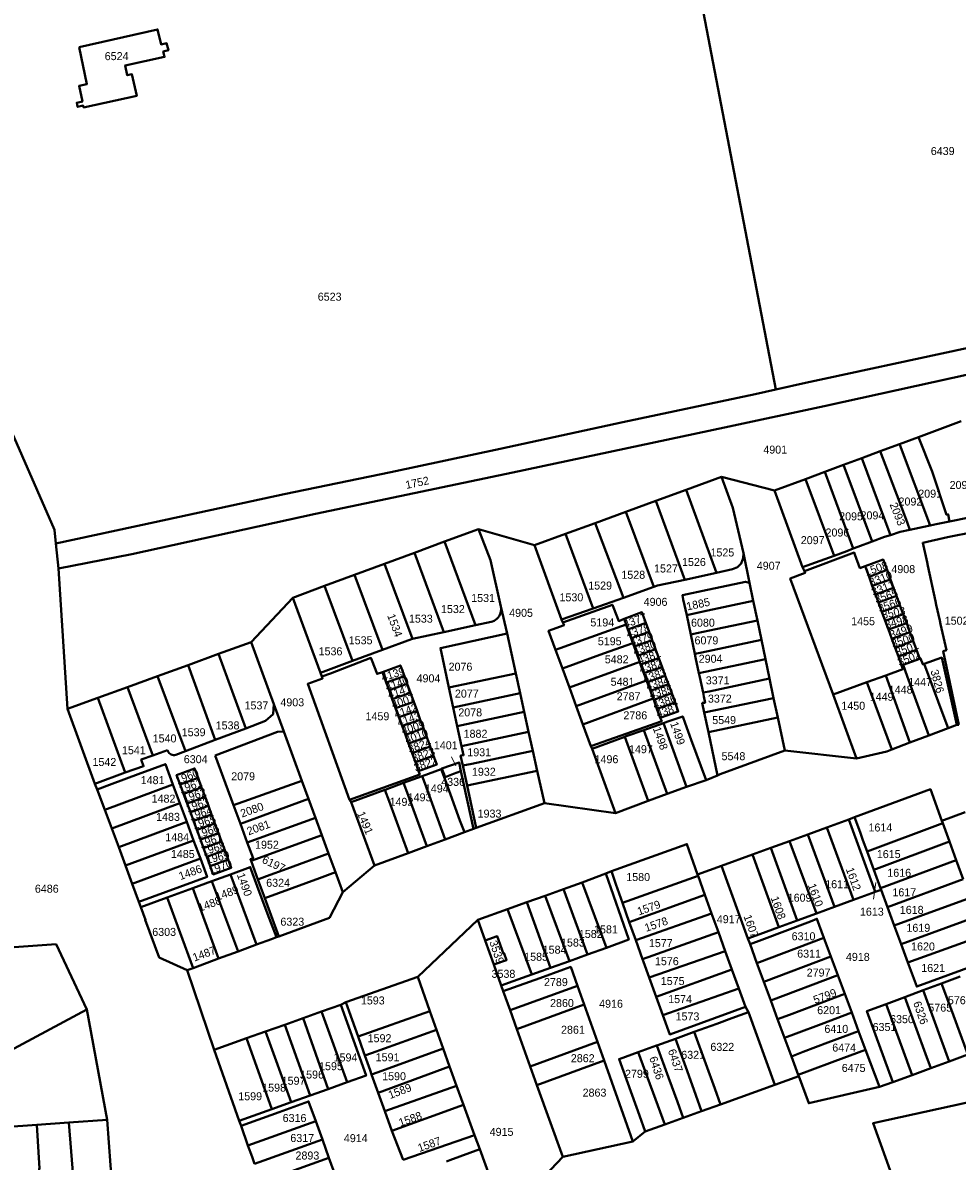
# Model space of a CAD drawing. Extents: x 99476 to 102828, y 406437 to 407931.
# Tile 17 of 48: x 100150 to 100442, y 407064 to 407419. Entities that reach past the tile are written whole.
import ezdxf
from ezdxf.enums import TextEntityAlignment as Align

# ---------------------------------------------------------------- set-up
doc = ezdxf.new("R2010")
doc.units = 0
doc.header["$MEASUREMENT"] = 0
for name, color, linetype, lineweight in [('BK_aanpijling', 10, 'Continuous', 0), ('BK_perceelnr', 10, 'Continuous', 13), ('BK_perceelnummer onder hoek', 10, 'Continuous', 13), ('BK_perceelsgrens', 10, 'Continuous', 40)]:
    doc.layers.add(name, color=color, linetype=linetype, lineweight=lineweight)
doc.styles.add('Style-WORKING', font='WORKING.shx')

msp = doc.modelspace()

# ---------------------------------------------------------------- linework, layer by layer
at = {"layer": 'BK_aanpijling', "linetype": 'Continuous', "lineweight": 0}
for p, q in [((100283.516959, 407190.132844), (100284.925, 407187.315)), ((100415.44353, 407145.677527), (100416.135, 407150.835))]:
    msp.add_line(p, q, dxfattribs=at)
at = {"layer": 'BK_perceelsgrens', "linetype": 'Continuous', "lineweight": 40}
for p, q in [((100354.73, 407462.311), (100384.867, 407304.851)), ((100429.521, 407290.028), (100442.787, 407294.959)), ((100417.513, 407285.565), (100423.539, 407287.805)), ((100423.539, 407287.805), (100429.521, 407290.028)), ((100406.084, 407281.316), (100411.76, 407283.426)), ((100411.76, 407283.426), (100417.513, 407285.565)), ((100411.76, 407283.426), (100420.765, 407259.411)), ((100400.196, 407279.127), (100406.084, 407281.316)), ((100406.084, 407281.316), (100415.003, 407257.352)), ((100356.869, 407273.577), (100367.907, 407277.627)), ((100367.907, 407277.627), (100384.455, 407273.275)), ((100384.455, 407273.275), (100394.177, 407276.889)), ((100394.177, 407276.889), (100400.196, 407279.127)), ((100394.177, 407276.889), (100403.111, 407252.933)), ((100400.196, 407279.127), (100409.103, 407255.156)), ((100347.435, 407270.115), (100356.869, 407273.577)), ((100356.869, 407273.577), (100366.352, 407247.603)), ((100384.455, 407273.275), (100393.279, 407249.335)), ((100337.999, 407266.653), (100347.435, 407270.115)), ((100347.435, 407270.115), (100356.463, 407245.451)), ((100328.441, 407263.146), (100337.999, 407266.653)), ((100337.999, 407266.653), (100346.78, 407243.188)), ((100319.122, 407259.727), (100328.441, 407263.146)), ((100328.441, 407263.146), (100337.309, 407239.829)), ((100281.378, 407257.342), (100291.938, 407261.244)), ((100291.938, 407261.244), (100309.48, 407256.21)), ((100309.48, 407256.21), (100319.122, 407259.727)), ((100319.122, 407259.727), (100327.857, 407236.476)), ((100159.828, 407256.75), (100160.666, 407248.993)), ((100272.002, 407253.878), (100281.378, 407257.342)), ((100281.378, 407257.342), (100291.026, 407231.227)), ((100309.48, 407256.21), (100317.94, 407233)), ((100262.627, 407250.414), (100272.002, 407253.878)), ((100272.002, 407253.878), (100281.167, 407229.077)), ((100374.78, 407253.758), (100376.645, 407244.468)), ((100160.666, 407248.993), (100163.451, 407205.095)), ((100253.252, 407246.95), (100262.627, 407250.414)), ((100262.627, 407250.414), (100271.306, 407226.925)), ((100393.279, 407249.335), (100393.834, 407248.095)), ((100412.82, 407249.64), (100414.036, 407246.342)), ((100414.036, 407246.342), (100419.663, 407248.483)), ((100419.663, 407248.483), (100420.747, 407245.542)), ((100243.876, 407243.486), (100253.252, 407246.95)), ((100253.252, 407246.95), (100261.914, 407223.509)), ((100356.463, 407245.451), (100366.352, 407247.603)), ((100376.645, 407244.468), (100377.843, 407238.8)), ((100414.036, 407246.342), (100415.065, 407243.553)), ((100415.065, 407243.553), (100420.747, 407245.542)), ((100420.747, 407245.542), (100421.72, 407242.904)), ((100233.954, 407239.82), (100243.876, 407243.486)), ((100243.876, 407243.486), (100252.537, 407220.047)), ((100337.309, 407239.829), (100346.78, 407243.188)), ((100415.065, 407243.553), (100416.056, 407240.865)), ((100416.056, 407240.865), (100421.72, 407242.904)), ((100416.056, 407240.865), (100416.981, 407238.356)), ((100421.72, 407242.904), (100422.648, 407240.386)), ((100220.92, 407225.95), (100233.954, 407239.82)), ((100233.954, 407239.82), (100242.584, 407216.373)), ((100298.918, 407237.043), (100300.879, 407228.592)), ((100327.857, 407236.476), (100337.309, 407239.829)), ((100377.843, 407238.8), (100379.124, 407232.739)), ((100416.981, 407238.356), (100422.648, 407240.386)), ((100416.981, 407238.356), (100418.068, 407235.41)), ((100418.068, 407235.41), (100423.705, 407237.518)), ((100422.648, 407240.386), (100423.705, 407237.518)), ((100423.705, 407237.518), (100424.747, 407234.693)), ((100317.94, 407233), (100327.857, 407236.476)), ((100357.036, 407234.375), (100358.309, 407228.342)), ((100418.068, 407235.41), (100419.104, 407232.6)), ((100419.104, 407232.6), (100424.747, 407234.693)), ((100424.747, 407234.693), (100425.803, 407231.828)), ((100281.167, 407229.077), (100291.026, 407231.227)), ((100291.026, 407231.227), (100295.879, 407232.286)), ((100316.072, 407223.494), (100338.084, 407231.442)), ((100317.94, 407233), (100318.331, 407232.091)), ((100337.45, 407233.17), (100338.084, 407231.442)), ((100338.084, 407231.442), (100338.647, 407229.907)), ((100338.647, 407229.907), (100344.269, 407231.956)), ((100338.647, 407229.907), (100339.639, 407227.204)), ((100344.269, 407231.956), (100345.28, 407229.204)), ((100379.124, 407232.739), (100366.101, 407229.988)), ((100379.124, 407232.739), (100380.406, 407226.678)), ((100419.104, 407232.6), (100420.104, 407229.888)), ((100420.104, 407229.888), (100425.803, 407231.828)), ((100420.104, 407229.888), (100421.171, 407226.995)), ((100425.803, 407231.828), (100426.826, 407229.052)), ((100261.914, 407223.509), (100270.972, 407226.853)), ((100270.972, 407226.853), (100271.306, 407226.925)), ((100271.306, 407226.925), (100281.167, 407229.077)), ((100300.879, 407228.592), (100303.621, 407216.162)), ((100339.639, 407227.204), (100345.28, 407229.204)), ((100339.639, 407227.204), (100340.221, 407225.618)), ((100340.608, 407224.563), (100346.263, 407226.527)), ((100345.28, 407229.204), (100346.263, 407226.527)), ((100346.263, 407226.527), (100347.273, 407223.776)), ((100358.309, 407228.342), (100359.591, 407222.264)), ((100380.406, 407226.678), (100381.69, 407220.608)), ((100421.171, 407226.995), (100426.826, 407229.052)), ((100421.171, 407226.995), (100422.204, 407224.194)), ((100422.204, 407224.194), (100427.829, 407226.332)), ((100426.826, 407229.052), (100427.829, 407226.332)), ((100427.829, 407226.332), (100428.875, 407223.496)), ((100210.695, 407222.239), (100220.92, 407225.95)), ((100220.92, 407225.95), (100227.986, 407206.526)), ((100252.537, 407220.047), (100261.914, 407223.509)), ((100316.072, 407223.494), (100318.201, 407217.692)), ((100340.221, 407225.618), (100340.608, 407224.563)), ((100340.608, 407224.563), (100341.684, 407221.632)), ((100341.684, 407221.632), (100347.273, 407223.776)), ((100347.273, 407223.776), (100348.301, 407220.977)), ((100422.204, 407224.194), (100423.214, 407221.454)), ((100423.214, 407221.454), (100428.875, 407223.496)), ((100428.875, 407223.496), (100429.88, 407220.77)), ((100201.165, 407218.781), (100210.695, 407222.239)), ((100210.695, 407222.239), (100219.211, 407198.983)), ((100242.584, 407216.373), (100252.537, 407220.047)), ((100320.377, 407211.76), (100342.369, 407219.766)), ((100341.684, 407221.632), (100342.369, 407219.766)), ((100342.369, 407219.766), (100342.651, 407218.998)), ((100342.651, 407218.998), (100348.301, 407220.977)), ((100348.301, 407220.977), (100349.336, 407218.158)), ((100381.69, 407220.608), (100382.967, 407214.567)), ((100423.214, 407221.454), (100424.23, 407218.7)), ((100424.685, 407218.867), (100429.88, 407220.77)), ((100201.165, 407218.781), (100191.613, 407215.314)), ((100201.165, 407218.781), (100209.682, 407195.401)), ((100242.584, 407216.373), (100243.008, 407215.219)), ((100261.92, 407216.6), (100263.118, 407213.326)), ((100282.706, 407211.769), (100303.621, 407216.162)), ((100303.621, 407216.162), (100304.983, 407209.984)), ((100318.201, 407217.692), (100320.377, 407211.76)), ((100342.651, 407218.998), (100343.677, 407216.202)), ((100343.677, 407216.202), (100349.336, 407218.158)), ((100343.677, 407216.202), (100344.505, 407213.945)), ((100349.336, 407218.158), (100350.327, 407215.458)), ((100424.23, 407218.7), (100424.685, 407218.867)), ((100182.199, 407211.898), (100191.613, 407215.314)), ((100191.613, 407215.314), (100200.403, 407191.913)), ((100263.118, 407213.326), (100268.804, 407215.279)), ((100263.118, 407213.326), (100263.988, 407210.949)), ((100263.988, 407210.949), (100269.67, 407212.913)), ((100268.804, 407215.279), (100269.67, 407212.913)), ((100269.67, 407212.913), (100270.717, 407210.052)), ((100322.512, 407205.939), (100344.505, 407213.945)), ((100344.505, 407213.945), (100344.705, 407213.399)), ((100344.705, 407213.399), (100350.327, 407215.458)), ((100344.705, 407213.399), (100345.697, 407210.697)), ((100345.697, 407210.697), (100351.317, 407212.761)), ((100350.327, 407215.458), (100351.317, 407212.761)), ((100351.317, 407212.761), (100352.352, 407209.943)), ((100382.967, 407214.567), (100384.157, 407208.477)), ((100402.793, 407209.594), (100413.374, 407213.401)), ((100413.374, 407213.401), (100419.255, 407215.554)), ((100413.374, 407213.401), (100421.169, 407192.387)), ((100419.255, 407215.554), (100426.835, 407194.549)), ((100163.451, 407205.095), (100172.948, 407208.541)), ((100172.948, 407208.541), (100182.199, 407211.898)), ((100172.948, 407208.541), (100181.548, 407185.161)), ((100182.199, 407211.898), (100190.165, 407190.48)), ((100263.988, 407210.949), (100265.027, 407208.111)), ((100265.027, 407208.111), (100270.717, 407210.052)), ((100270.717, 407210.052), (100271.747, 407207.236)), ((100282.706, 407211.769), (100284.057, 407205.538)), ((100284.057, 407205.538), (100304.983, 407209.984)), ((100304.983, 407209.984), (100306.264, 407204.173)), ((100320.377, 407211.76), (100322.512, 407205.939)), ((100345.697, 407210.697), (100346.583, 407208.281)), ((100346.724, 407207.898), (100352.352, 407209.943)), ((100352.352, 407209.943), (100353.422, 407207.029)), ((100402.793, 407209.594), (100410.1, 407189.62)), ((100163.451, 407205.095), (100172.077, 407181.62)), ((100227.986, 407206.526), (100231.091, 407198.028)), ((100265.027, 407208.111), (100266.039, 407205.345)), ((100266.039, 407205.345), (100271.747, 407207.236)), ((100266.039, 407205.345), (100267.088, 407202.478)), ((100271.747, 407207.236), (100272.777, 407204.422)), ((100284.057, 407205.538), (100285.329, 407199.672)), ((100322.512, 407205.939), (100324.611, 407200.217)), ((100324.611, 407200.217), (100346.583, 407208.281)), ((100346.583, 407208.281), (100346.724, 407207.898)), ((100346.724, 407207.898), (100347.757, 407205.083)), ((100347.757, 407205.083), (100353.422, 407207.029)), ((100347.757, 407205.083), (100348.8, 407202.24)), ((100362.527, 407203.907), (100384.157, 407208.477)), ((100384.157, 407208.477), (100385.533, 407202.436)), ((100267.088, 407202.478), (100272.777, 407204.422)), ((100267.088, 407202.478), (100268.066, 407199.807)), ((100268.066, 407199.807), (100273.778, 407201.687)), ((100272.777, 407204.422), (100273.778, 407201.687)), ((100273.778, 407201.687), (100274.741, 407199.055)), ((100285.329, 407199.672), (100306.264, 407204.173)), ((100306.264, 407204.173), (100307.641, 407197.924)), ((100362.527, 407203.907), (100363.814, 407197.848)), ((100363.814, 407197.848), (100385.533, 407202.436)), ((100385.533, 407202.436), (100387.725, 407192.071)), ((100209.682, 407195.401), (100219.211, 407198.983)), ((100231.091, 407198.028), (100236.747, 407182.648)), ((100268.066, 407199.807), (100269.106, 407196.964)), ((100269.106, 407196.964), (100274.741, 407199.055)), ((100274.741, 407199.055), (100275.77, 407196.244)), ((100285.329, 407199.672), (100286.681, 407193.438)), ((100286.681, 407193.438), (100307.641, 407197.924)), ((100307.641, 407197.924), (100308.956, 407191.959)), ((100324.611, 407200.217), (100327.112, 407193.404)), ((100343.63, 407198.458), (100349.751, 407200.631)), ((100343.63, 407198.458), (100350.95, 407178.577)), ((100349.751, 407200.631), (100356.988, 407180.706)), ((100363.814, 407197.848), (100366.692, 407184.294)), ((100432.777, 407196.816), (100438.727, 407199.087)), ((100438.727, 407199.087), (100441.51, 407200.15)), ((100441.51, 407200.15), (100442.109, 407200.146)), ((100200.403, 407191.913), (100209.682, 407195.401)), ((100269.106, 407196.964), (100270.099, 407194.25)), ((100270.099, 407194.25), (100275.77, 407196.244)), ((100275.77, 407196.244), (100276.824, 407193.364)), ((100327.46, 407192.59), (100337.749, 407196.371)), ((100337.749, 407196.371), (100345.044, 407176.321)), ((100421.169, 407192.387), (100426.835, 407194.549)), ((100426.835, 407194.549), (100432.777, 407196.816)), ((100190.165, 407190.48), (100194.72, 407192.19)), ((100197.31, 407190.75), (100200.403, 407191.913)), ((100270.099, 407194.25), (100271.191, 407191.267)), ((100271.191, 407191.267), (100276.824, 407193.364)), ((100271.191, 407191.267), (100272.227, 407188.436)), ((100276.824, 407193.364), (100277.91, 407190.396)), ((100308.956, 407191.959), (100310.329, 407185.732)), ((100327.112, 407193.404), (100327.46, 407192.59)), ((100327.46, 407192.59), (100334.81, 407172.55)), ((100387.725, 407192.071), (100410.1, 407189.62)), ((100215.392, 407174.994), (100209.7, 407190.51)), ((100272.227, 407188.436), (100277.91, 407190.396)), ((100272.227, 407188.436), (100273.25, 407185.64)), ((100287.047, 407187.341), (100288.376, 407181.16)), ((100172.077, 407181.62), (100181.548, 407185.161)), ((100268.535, 407181.945), (100274.351, 407184.086)), ((100274.351, 407184.086), (100280.28, 407186.269)), ((100286.424, 407185.638), (100290.368, 407167.61)), ((100288.376, 407181.16), (100310.329, 407185.732)), ((100310.329, 407185.732), (100312.55, 407175.65)), ((100363.079, 407182.854), (100366.692, 407184.294)), ((100172.077, 407181.62), (100172.81, 407179.9)), ((100175.16, 407173.544), (100196.442, 407181.46)), ((100196.442, 407181.46), (100198.601, 407175.627)), ((100198.713, 407181.404), (100204.334, 407183.488)), ((100198.713, 407181.404), (100199.773, 407178.531)), ((100199.773, 407178.531), (100205.415, 407180.557)), ((100204.334, 407183.488), (100205.415, 407180.557)), ((100205.415, 407180.557), (100206.494, 407177.633)), ((100215.392, 407174.994), (100236.747, 407182.648)), ((100236.747, 407182.648), (100238.846, 407176.939)), ((100288.376, 407181.16), (100291.221, 407167.933)), ((100350.95, 407178.577), (100356.988, 407180.706)), ((100356.988, 407180.706), (100363.079, 407182.854)), ((100172.81, 407179.9), (100175.16, 407173.544)), ((100199.773, 407178.531), (100200.867, 407175.565)), ((100200.867, 407175.565), (100206.494, 407177.633)), ((100206.494, 407177.633), (100207.524, 407174.841)), ((100217.524, 407169.211), (100238.846, 407176.939)), ((100238.846, 407176.939), (100241.032, 407170.991)), ((100251.619, 407176.682), (100252.17, 407175.91)), ((100252.17, 407175.91), (100262.719, 407179.804)), ((100345.044, 407176.321), (100350.95, 407178.577)), ((100175.16, 407173.544), (100177.32, 407167.704)), ((100177.32, 407167.704), (100198.601, 407175.627)), ((100198.601, 407175.627), (100200.765, 407169.777)), ((100200.867, 407175.565), (100201.889, 407172.795)), ((100201.889, 407172.795), (100207.524, 407174.841)), ((100207.524, 407174.841), (100208.547, 407172.068)), ((100215.392, 407174.994), (100217.524, 407169.211)), ((100252.17, 407175.91), (100259.44, 407156.17)), ((100291.221, 407167.933), (100312.55, 407175.65)), ((100312.55, 407175.65), (100334.81, 407172.55)), ((100334.81, 407172.55), (100345.044, 407176.321)), ((100179.487, 407161.845), (100200.765, 407169.777)), ((100200.765, 407169.777), (100202.926, 407163.935)), ((100201.889, 407172.795), (100202.895, 407170.068)), ((100202.895, 407170.068), (100208.547, 407172.068)), ((100202.895, 407170.068), (100203.925, 407167.276)), ((100208.547, 407172.068), (100209.575, 407169.283)), ((100219.689, 407163.336), (100241.032, 407170.991)), ((100241.032, 407170.991), (100242.992, 407165.658)), ((100400.863, 407168.048), (100407.737, 407170.556)), ((100407.737, 407170.556), (100409.512, 407171.265)), ((100436.829, 407170.081), (100444.11, 407172.76)), ((100436.829, 407170.081), (100437.094, 407169.358)), ((100177.32, 407167.704), (100179.487, 407161.845)), ((100203.925, 407167.276), (100209.575, 407169.283)), ((100203.925, 407167.276), (100205.035, 407164.267)), ((100205.035, 407164.267), (100210.677, 407166.297)), ((100209.575, 407169.283), (100210.677, 407166.297)), ((100210.677, 407166.297), (100211.638, 407163.691)), ((100217.524, 407169.211), (100219.689, 407163.336)), ((100281.549, 407164.302), (100287.577, 407166.56)), ((100287.577, 407166.56), (100290.368, 407167.61)), ((100290.368, 407167.61), (100291.221, 407167.933)), ((100389.193, 407163.789), (100394.918, 407165.878)), ((100394.918, 407165.878), (100400.863, 407168.048)), ((100394.918, 407165.878), (100403.287, 407143.253)), ((100400.863, 407168.048), (100409.227, 407145.426)), ((100413.433, 407160.529), (100437.094, 407169.358)), ((100437.094, 407169.358), (100439.185, 407163.662)), ((100181.593, 407156.153), (100202.926, 407163.935)), ((100202.926, 407163.935), (100205.017, 407158.283)), ((100205.035, 407164.267), (100206.023, 407161.59)), ((100206.023, 407161.59), (100211.638, 407163.691)), ((100211.638, 407163.691), (100212.65, 407160.948)), ((100220.856, 407157.574), (100242.992, 407165.658)), ((100242.992, 407165.658), (100245.124, 407159.859)), ((100275.805, 407162.15), (100281.549, 407164.302)), ((100383.295, 407161.637), (100389.193, 407163.789)), ((100389.193, 407163.789), (100397.583, 407141.166)), ((100415.546, 407154.774), (100439.185, 407163.662)), ((100439.185, 407163.662), (100441.323, 407157.839)), ((100179.487, 407161.845), (100181.593, 407156.153)), ((100206.023, 407161.59), (100207.029, 407158.863)), ((100207.029, 407158.863), (100212.65, 407160.948)), ((100207.029, 407158.863), (100208.111, 407155.932)), ((100212.65, 407160.948), (100213.732, 407158.017)), ((100245.124, 407159.859), (100232.094, 407155.075)), ((100245.124, 407159.859), (100247.259, 407154.051)), ((100259.44, 407156.17), (100269.958, 407159.96)), ((100269.958, 407159.96), (100275.805, 407162.15)), ((100367.908, 407156.022), (100377.577, 407159.55)), ((100377.577, 407159.55), (100383.295, 407161.637)), ((100377.577, 407159.55), (100385.795, 407136.853)), ((100383.295, 407161.637), (100391.617, 407138.983)), ((100413.433, 407160.529), (100415.546, 407154.774)), ((100181.593, 407156.153), (100183.732, 407150.372)), ((100183.732, 407150.372), (100205.017, 407158.283)), ((100208.111, 407155.932), (100213.732, 407158.017)), ((100220.856, 407157.574), (100222.996, 407151.771)), ((100249.55, 407147.82), (100259.44, 407156.17)), ((100360.429, 407153.293), (100367.908, 407156.022)), ((100367.908, 407156.022), (100376.184, 407133.34)), ((100417.623, 407149.116), (100441.323, 407157.839)), ((100441.323, 407157.839), (100443.508, 407151.888)), ((100208.612, 407151.211), (100214.474, 407153.365)), ((100214.474, 407153.365), (100222.594, 407131.434)), ((100222.996, 407151.771), (100225.153, 407145.922)), ((100242.301, 407152.228), (100225.153, 407145.922)), ((100242.301, 407152.228), (100247.259, 407154.051)), ((100247.259, 407154.051), (100249.55, 407147.82)), ((100324.406, 407150.84), (100331.81, 407153.67)), ((100331.81, 407153.67), (100333.55, 407154.37)), ((100336.941, 407144.505), (100360.586, 407152.868)), ((100360.429, 407153.293), (100360.586, 407152.868)), ((100360.586, 407152.868), (100362.732, 407146.934)), ((100415.546, 407154.774), (100417.623, 407149.116)), ((100419.819, 407143.135), (100443.508, 407151.888)), ((100183.732, 407150.372), (100185.79, 407144.81)), ((100194.66, 407146.102), (100202.65, 407149.021)), ((100202.65, 407149.021), (100208.612, 407151.211)), ((100202.65, 407149.021), (100210.708, 407127.055)), ((100312.786, 407146.707), (100318.573, 407148.765)), ((100318.573, 407148.765), (100324.406, 407150.84)), ((100318.573, 407148.765), (100326.005, 407128.334)), ((100324.406, 407150.84), (100331.923, 407130.466)), ((100416.003, 407147.904), (100417.779, 407148.573)), ((100417.623, 407149.116), (100417.779, 407148.573)), ((100417.779, 407148.573), (100419.819, 407143.135)), ((100185.79, 407144.81), (100186.429, 407143.081)), ((100194.66, 407146.102), (100186.429, 407143.081)), ((100202.749, 407124.103), (100194.66, 407146.102)), ((100225.153, 407145.922), (100229.575, 407133.931)), ((100301.046, 407142.532), (100307.046, 407144.666)), ((100307.046, 407144.666), (100312.786, 407146.707)), ((100307.046, 407144.666), (100314.437, 407124.167)), ((100312.786, 407146.707), (100320.378, 407126.307)), ((100336.941, 407144.505), (100339.103, 407138.423)), ((100339.103, 407138.423), (100362.732, 407146.934)), ((100362.732, 407146.934), (100364.824, 407141.15)), ((100403.287, 407143.253), (100409.227, 407145.426)), ((100421.909, 407137.443), (100445.64, 407146.081)), ((100291.738, 407139.221), (100301.046, 407142.532)), ((100301.046, 407142.532), (100308.673, 407122.091)), ((100341.11, 407132.776), (100364.824, 407141.15)), ((100364.824, 407141.15), (100366.941, 407135.298)), ((100391.617, 407138.983), (100397.583, 407141.166)), ((100397.583, 407141.166), (100403.287, 407143.253)), ((100419.819, 407143.135), (100421.909, 407137.443)), ((100272.95, 407121.4), (100291.738, 407139.221)), ((100291.738, 407139.221), (100294.059, 407132.695)), ((100339.103, 407138.423), (100341.11, 407132.776)), ((100385.795, 407136.853), (100391.617, 407138.983)), ((100421.909, 407137.443), (100424.06, 407131.583)), ((100424.06, 407131.583), (100447.783, 407140.244)), ((100228.77, 407133.71), (100229.575, 407133.931)), ((100343.212, 407126.861), (100366.941, 407135.298)), ((100366.941, 407135.298), (100369.068, 407129.418)), ((100426.184, 407125.798), (100449.926, 407134.405)), ((100216.823, 407129.308), (100222.594, 407131.434)), ((100294.059, 407132.695), (100296.737, 407125.164)), ((100326.005, 407128.334), (100331.923, 407130.466)), ((100341.11, 407132.776), (100343.212, 407126.861)), ((100376.184, 407133.34), (100376.844, 407131.556)), ((100376.844, 407131.556), (100380.54, 407132.95)), ((100376.844, 407131.556), (100379.012, 407125.678)), ((100379.012, 407125.678), (100399.946, 407133.544)), ((100399.946, 407133.544), (100402.136, 407127.669)), ((100424.06, 407131.583), (100426.184, 407125.798)), ((100202.749, 407124.103), (100210.708, 407127.055)), ((100210.708, 407127.055), (100216.823, 407129.308)), ((100320.378, 407126.307), (100326.005, 407128.334)), ((100345.294, 407121.102), (100369.068, 407129.418)), ((100369.068, 407129.418), (100371.171, 407123.601)), ((100381.182, 407119.796), (100402.136, 407127.669)), ((100402.136, 407127.669), (100404.305, 407121.851)), ((100200.942, 407123.442), (100202.749, 407124.103)), ((100200.942, 407123.442), (100209.306, 407098.552)), ((100296.737, 407125.164), (100299.056, 407118.644)), ((100308.673, 407122.091), (100314.437, 407124.167)), ((100314.437, 407124.167), (100320.378, 407126.307)), ((100347.461, 407115.122), (100371.171, 407123.601)), ((100371.171, 407123.601), (100373.319, 407117.665)), ((100379.012, 407125.678), (100381.182, 407119.796)), ((100250.54, 407113.42), (100272.95, 407121.4)), ((100272.95, 407121.4), (100276.742, 407110.665)), ((100345.294, 407121.102), (100347.461, 407115.122)), ((100381.182, 407119.796), (100383.328, 407113.981)), ((100383.328, 407113.981), (100404.305, 407121.851)), ((100404.305, 407121.851), (100406.47, 407116.028)), ((100442.536, 407121.451), (100436.739, 407119.303)), ((100299.056, 407118.644), (100299.7, 407116.89)), ((100299.7, 407116.89), (100301.85, 407110.896)), ((100301.85, 407110.896), (100322.911, 407118.536)), ((100322.911, 407118.536), (100325.016, 407112.675)), ((100349.555, 407109.344), (100373.319, 407117.665)), ((100373.319, 407117.665), (100375.389, 407111.942)), ((100396.896, 407112.443), (100406.47, 407116.028)), ((100406.47, 407116.028), (100408.63, 407110.218)), ((100430.933, 407117.151), (100425.18, 407115.019)), ((100436.739, 407119.303), (100430.933, 407117.151)), ((100242.9, 407110.488), (100248.925, 407112.628)), ((100248.925, 407112.628), (100250.54, 407113.42)), ((100303.978, 407104.965), (100325.016, 407112.675)), ((100325.016, 407112.675), (100329.208, 407101)), ((100347.461, 407115.122), (100349.555, 407109.344)), ((100383.328, 407113.981), (100385.473, 407108.167)), ((100425.18, 407115.019), (100419.366, 407112.864)), ((100427.489, 407090.626), (100419.366, 407112.864)), ((100428.842, 407105.039), (100425.18, 407115.019)), ((100128.906, 407089.43), (100169.501, 407111.138)), ((100169.501, 407111.138), (100175.88, 407076.65)), ((100237.196, 407108.462), (100242.9, 407110.488)), ((100242.9, 407110.488), (100250.952, 407088.414)), ((100254.3, 407102.699), (100276.742, 407110.665)), ((100276.742, 407110.665), (100278.848, 407104.783)), ((100301.85, 407110.896), (100303.978, 407104.965)), ((100375.389, 407111.942), (100376.381, 407110.308)), ((100376.381, 407110.308), (100384.566, 407087.57)), ((100385.473, 407108.167), (100389.132, 407109.536)), ((100389.132, 407109.536), (100396.896, 407112.443)), ((100408.63, 407110.218), (100410.79, 407104.407)), ((100225.384, 407104.265), (100231.398, 407106.402)), ((100231.398, 407106.402), (100237.196, 407108.462)), ((100231.398, 407106.402), (100239.376, 407084.304)), ((100237.196, 407108.462), (100245.008, 407086.303)), ((100385.473, 407108.167), (100387.624, 407102.338)), ((100209.306, 407098.552), (100219.46, 407102.16)), ((100219.46, 407102.16), (100225.384, 407104.265)), ((100219.46, 407102.16), (100227.411, 407080.055)), ((100225.384, 407104.265), (100233.375, 407082.173)), ((100278.848, 407104.783), (100280.933, 407098.959)), ((100303.978, 407104.965), (100308.144, 407093.354)), ((100347.667, 407099.897), (100353.546, 407102.013)), ((100353.546, 407102.013), (100359.426, 407104.13)), ((100357.148, 407092.01), (100353.546, 407102.013)), ((100363.028, 407094.127), (100359.426, 407104.13)), ((100387.624, 407102.338), (100389.77, 407096.52)), ((100410.79, 407104.407), (100412.95, 407098.596)), ((100431.696, 407097.26), (100428.842, 407105.039)), ((100209.306, 407098.552), (100217.156, 407076.414)), ((100280.933, 407098.959), (100282.935, 407093.367)), ((100308.144, 407093.354), (100329.208, 407101)), ((100329.208, 407101), (100331.266, 407095.269)), ((100341.854, 407097.804), (100347.648, 407099.89)), ((100347.648, 407099.89), (100347.667, 407099.897)), ((100347.667, 407099.897), (100351.384, 407089.945)), ((100412.95, 407098.596), (100417.278, 407086.953)), ((100310.239, 407087.516), (100331.266, 407095.269)), ((100331.266, 407095.269), (100340.24, 407069.96)), ((100341.854, 407097.804), (100350.218, 407075.206)), ((100389.77, 407096.52), (100391.917, 407090.702)), ((100431.696, 407097.26), (100433.341, 407092.777)), ((100433.341, 407092.777), (100439.128, 407094.904)), ((100439.128, 407094.904), (100444.961, 407097.048)), ((100260.62, 407085.142), (100282.935, 407093.367)), ((100282.935, 407093.367), (100285.097, 407087.329)), ((100308.144, 407093.354), (100310.239, 407087.516)), ((100359.91, 407084.34), (100357.148, 407092.01)), ((100365.79, 407086.457), (100363.028, 407094.127)), ((100427.489, 407090.626), (100433.341, 407092.777)), ((100245.008, 407086.303), (100250.952, 407088.414)), ((100258.56, 407090.86), (100260.62, 407085.142)), ((100354.148, 407082.266), (100351.384, 407089.945)), ((100367.59, 407081.459), (100384.566, 407087.57)), ((100384.566, 407087.57), (100392.075, 407090.274)), ((100391.917, 407090.702), (100392.075, 407090.274)), ((100417.278, 407086.953), (100421.516, 407088.432)), ((100421.516, 407088.432), (100427.489, 407090.626)), ((100233.375, 407082.173), (100239.376, 407084.304)), ((100239.376, 407084.304), (100245.008, 407086.303)), ((100260.62, 407085.142), (100262.71, 407079.342)), ((100262.71, 407079.342), (100285.097, 407087.329)), ((100285.097, 407087.329), (100287.237, 407081.352)), ((100310.239, 407087.516), (100318.28, 407065.11)), ((100359.91, 407084.34), (100361.71, 407079.343)), ((100365.79, 407086.457), (100367.59, 407081.459)), ((100227.411, 407080.055), (100233.375, 407082.173)), ((100264.911, 407073.232), (100287.237, 407081.352)), ((100287.237, 407081.352), (100290.681, 407071.868)), ((100354.148, 407082.266), (100355.947, 407077.268)), ((100361.71, 407079.343), (100367.59, 407081.459)), ((100217.156, 407076.414), (100227.411, 407080.055)), ((100262.71, 407079.342), (100264.911, 407073.232)), ((100344.068, 407072.992), (100342.269, 407077.99)), ((100350.218, 407075.206), (100355.947, 407077.268)), ((100355.947, 407077.268), (100361.71, 407079.343)), ((100153.934, 407075.108), (100163.896, 407075.809)), ((100163.896, 407075.809), (100175.88, 407076.65)), ((100163.896, 407075.809), (100166.067, 407049.511)), ((100175.88, 407076.65), (100177.415, 407055.47)), ((100217.156, 407076.414), (100217.742, 407074.762)), ((100217.742, 407074.762), (100219.896, 407068.687)), ((100241.097, 407076.213), (100224.255, 407070.234)), ((100241.097, 407076.213), (100243.169, 407070.511)), ((100344.068, 407072.992), (100350.218, 407075.206)), ((100224.255, 407070.234), (100219.896, 407068.687)), ((100221.962, 407062.897), (100243.169, 407070.511)), ((100243.169, 407070.511), (100245.225, 407064.849)), ((100264.911, 407073.232), (100268.37, 407064.131)), ((100268.37, 407064.131), (100290.681, 407071.868)), ((100290.681, 407071.868), (100292.383, 407067.553)), ((100318.28, 407065.11), (100340.24, 407069.96)), ((100340.24, 407069.96), (100344.068, 407072.992)), ((100292.383, 407067.553), (100300.164, 407045.974)), ((100224.031, 407057.155), (100245.225, 407064.849)), ((100245.225, 407064.849), (100247.402, 407058.856)), ((100300.164, 407045.974), (100318.28, 407065.11))]:
    msp.add_line(p, q, dxfattribs=at)
at = {"layer": 'BK_perceelsgrens', "linetype": 'Continuous', "lineweight": 40, "flags": 128}
for points in [[(100167.103, 407411.826), (100169.568, 407400.289), (100167.087, 407399.748), (100168.131, 407394.861), (100166.365, 407394.482), (100166.653, 407393.166), (100168.411, 407393.568), (100168.539, 407393.014), (100185.145, 407396.633), (100183.649, 407403.399), (100182.188, 407403.072), (100181.507, 407406.137), (100193.832, 407408.816), (100193.44, 407410.491), (100195.044, 407410.896), (100194.45, 407413.082), (100192.752, 407412.693), (100191.627, 407417.394), (100167.103, 407411.826)], [(100160.666, 407248.993), (100183.604, 407253.458), (100241.035, 407266.014), (100302.669, 407278.99), (100368.909, 407293.035), (100400, 407299.705), (100612.458, 407346.381)], [(100384.867, 407304.851), (100394.197, 407306.932), (100400, 407308.201), (100510.33, 407331.936)], [(100159.828, 407256.75), (100190.791, 407263.398), (100231.193, 407272.186), (100264.583, 407279.061), (100298.776, 407286.382), (100337.075, 407294.632), (100378.426, 407303.415), (100384.867, 407304.851)], [(100143.868, 407296.573), (100159.46, 407261.004), (100159.828, 407256.75)], [(100423.539, 407287.805), (100423.616, 407287.599), (100433.182, 407262.371)], [(100429.521, 407290.028), (100433.721, 407279.249), (100438.295, 407265.738), (100438.8, 407265.85), (100439.221, 407263.635)], [(100417.513, 407285.565), (100424.41, 407267.55), (100426.016, 407263.084), (100426.76, 407261.04)], [(100367.907, 407277.627), (100371.48, 407267.938), (100374.78, 407253.758)], [(100439.221, 407263.635), (100445.3, 407264.92), (100450.853, 407265.898)], [(100426.76, 407261.04), (100431.18, 407261.96), (100433.182, 407262.371)], [(100433.182, 407262.371), (100435.03, 407262.75), (100439.221, 407263.635)], [(100291.938, 407261.244), (100295.721, 407251.565), (100298.918, 407237.043)], [(100415.003, 407257.352), (100418.89, 407258.8), (100420.765, 407259.411)], [(100420.765, 407259.411), (100423.77, 407260.39), (100426.76, 407261.04)], [(100451.802, 407260.785), (100450.149, 407261.017), (100446.99, 407260.43), (100438.55, 407258.69), (100430.836, 407256.997), (100432.18, 407250.88), (100432.37, 407249.73), (100434.81, 407238.73), (100435.07, 407237.59), (100436.16, 407232.68), (100436.41, 407231.52), (100438.211, 407223.437), (100437.261, 407223.067), (100442.109, 407200.146)], [(100403.111, 407252.933), (100407.09, 407254.41), (100409.103, 407255.156)], [(100409.103, 407255.156), (100410.57, 407255.7), (100415.003, 407257.352)], [(100366.352, 407247.603), (100371.336, 407248.688), (100372.93, 407249.343), (100374.105, 407250.494), (100374.703, 407252.175), (100374.78, 407253.758)], [(100393.279, 407249.335), (100398.74, 407251.31), (100403.111, 407252.933)], [(100393.834, 407248.095), (100409.436, 407253.929), (100409.55, 407253.28), (100411.178, 407249.068), (100412.82, 407249.64)], [(100412.82, 407249.64), (100418.47, 407251.72), (100419.663, 407248.483)], [(100402.793, 407209.594), (100389.39, 407245.77), (100394.05, 407247.56), (100393.834, 407248.095)], [(100346.78, 407243.188), (100347.913, 407243.59), (100356.463, 407245.451)], [(100376.645, 407244.468), (100375.471, 407244.801), (100371.95, 407244.05), (100363.51, 407242.25), (100355.724, 407240.589), (100355.99, 407239.31), (100357.036, 407234.375)], [(100295.879, 407232.286), (100296.38, 407232.432), (100296.857, 407232.643), (100297.304, 407232.913), (100297.711, 407233.24), (100298.072, 407233.616), (100298.381, 407234.037), (100298.633, 407234.494), (100298.823, 407234.98), (100298.948, 407235.487), (100299.006, 407236.005), (100298.996, 407236.527), (100298.918, 407237.043)], [(100318.331, 407232.091), (100333.821, 407237.598), (100334.16, 407236.79), (100335.802, 407232.49), (100337.45, 407233.17)], [(100357.036, 407234.375), (100362.233, 407235.49), (100377.843, 407238.8)], [(100337.45, 407233.17), (100343.06, 407235.25), (100344.269, 407231.956)], [(100318.331, 407232.091), (100318.701, 407231.24), (100313.87, 407229.5), (100316.072, 407223.494)], [(100366.101, 407229.988), (100360.209, 407228.787), (100358.309, 407228.342)], [(100300.879, 407228.592), (100280.038, 407224.08), (100282.706, 407211.769)], [(100359.591, 407222.264), (100361.727, 407222.733), (100380.406, 407226.678)], [(100318.201, 407217.692), (100331.011, 407222.342), (100340.221, 407225.618)], [(100243.008, 407215.219), (100245.671, 407216.182), (100258.357, 407221.016), (100258.66, 407220.26), (100260.275, 407216.003), (100261.92, 407216.6)], [(100359.591, 407222.264), (100359.84, 407221.09), (100360.86, 407216.24)], [(100360.86, 407216.24), (100362.77, 407216.64), (100381.69, 407220.608)], [(100429.88, 407220.77), (100430.134, 407220.857), (100430.806, 407219.028), (100431.276, 407219.194)], [(100431.276, 407219.194), (100436.781, 407221.136), (100441.51, 407200.15)], [(100431.276, 407219.194), (100436.95, 407203.73), (100438.727, 407199.087)], [(100261.92, 407216.6), (100267.57, 407218.65), (100268.804, 407215.279)], [(100360.86, 407216.24), (100361.12, 407215.01), (100362.142, 407210.169)], [(100419.255, 407215.554), (100424.61, 407217.514), (100424.23, 407218.7)], [(100424.685, 407218.867), (100425.93, 407215.32), (100432.777, 407196.816)], [(100251.619, 407176.682), (100238.566, 407212.905), (100243.24, 407214.59), (100243.008, 407215.219)], [(100362.142, 407210.169), (100364.05, 407210.52), (100382.967, 407214.567)], [(100362.142, 407210.169), (100362.4, 407208.96), (100362.807, 407207.019), (100361.888, 407206.921), (100362.527, 407203.907)], [(100219.211, 407198.983), (100225.429, 407201.32), (100227.738, 407203.454), (100227.986, 407206.526)], [(100348.8, 407202.24), (100354.42, 407204.31), (100353.422, 407207.029)], [(100327.112, 407193.404), (100349.22, 407201.202), (100348.8, 407202.24)], [(100349.751, 407200.631), (100351.1, 407201.11), (100355.79, 407202.75), (100356.6, 407200.57), (100358.487, 407195.368), (100363.079, 407182.854)], [(100209.7, 407190.51), (100229.12, 407197.87), (100231.091, 407198.028)], [(100337.749, 407196.371), (100338.14, 407196.51), (100343.63, 407198.458)], [(100194.72, 407192.19), (100194.844, 407191.844), (100195.028, 407191.526), (100195.266, 407191.246), (100195.55, 407191.013), (100195.872, 407190.834), (100196.22, 407190.716), (100196.583, 407190.661), (100196.951, 407190.673), (100197.31, 407190.75)], [(100286.681, 407193.438), (100287.295, 407190.607), (100286.373, 407190.472), (100287.047, 407187.341)], [(100287.047, 407187.341), (100289.89, 407187.96), (100308.956, 407191.959)], [(100366.692, 407184.294), (100367.498, 407184.651), (100387.725, 407192.071)], [(100410.1, 407189.62), (100419.635, 407191.792), (100421.169, 407192.387)], [(100181.548, 407185.161), (100187.275, 407187.159), (100186.556, 407189.221), (100190.165, 407190.48)], [(100185.58, 407184.66), (100194.096, 407187.811), (100196.442, 407181.46)], [(100273.25, 407185.64), (100278.9, 407187.69), (100277.91, 407190.396)], [(100280.54, 407186.44), (100283.22, 407187.44), (100285.879, 407188.359), (100286.424, 407185.638)], [(100172.81, 407179.9), (100177.5, 407181.67), (100185.58, 407184.66)], [(100204.334, 407183.488), (100203.23, 407186.48), (100197.6, 407184.42), (100198.713, 407181.404)], [(100251.619, 407176.682), (100273.62, 407184.61), (100273.25, 407185.64)], [(100274.351, 407184.086), (100275.16, 407181.92), (100281.549, 407164.302)], [(100280.28, 407186.269), (100280.306, 407186.279), (100280.54, 407186.44)], [(100280.28, 407186.269), (100281.12, 407184.09), (100283.19, 407178.29), (100286.16, 407170.21), (100287.577, 407166.56)], [(100280.54, 407186.44), (100281.51, 407183.75), (100284.19, 407184.76), (100286.424, 407185.638)], [(100262.719, 407179.804), (100262.768, 407179.822), (100268.535, 407181.945)], [(100268.535, 407181.945), (100269.33, 407179.78), (100275.805, 407162.15)], [(100262.719, 407179.804), (100264.08, 407176.23), (100269.958, 407159.96)], [(100409.512, 407171.265), (100433.201, 407179.962), (100436.829, 407170.081)], [(100407.737, 407170.556), (100415.897, 407148.195), (100416.003, 407147.904)], [(100409.512, 407171.265), (100411.24, 407166.56), (100412.15, 407164.024), (100413.433, 407160.529)], [(100219.689, 407163.336), (100221.513, 407158.393), (100220.668, 407158.082), (100220.856, 407157.574)], [(100333.55, 407154.37), (100357.126, 407162.854), (100360.429, 407153.293)], [(100185.79, 407144.81), (100198.611, 407149.448), (100207.121, 407152.596), (100205.017, 407158.283)], [(100208.111, 407155.932), (100209.06, 407153.36), (100214.69, 407155.42), (100213.732, 407158.017)], [(100214.474, 407153.365), (100220.64, 407155.63), (100223.54, 407147.74), (100226.54, 407139.66), (100228.77, 407133.71)], [(100232.094, 407155.075), (100225.709, 407152.772), (100222.996, 407151.771)], [(100331.81, 407153.67), (100338.954, 407132.995), (100331.923, 407130.466)], [(100333.55, 407154.37), (100334.87, 407150.33), (100336.941, 407144.505)], [(100208.612, 407151.211), (100208.703, 407150.941), (100216.823, 407129.308)], [(100229.575, 407133.931), (100245.351, 407139.814), (100249.55, 407147.82)], [(100409.227, 407145.426), (100414.95, 407147.52), (100416.003, 407147.904)], [(100186.429, 407143.081), (100187.886, 407139.183), (100187.752, 407139.138), (100192.159, 407127.398), (100200.942, 407123.442)], [(100380.54, 407132.95), (100395.77, 407138.69), (100397.73, 407139.49), (100399.946, 407133.544)], [(100294.059, 407132.695), (100297.821, 407134.034), (100299.761, 407128.585), (100300, 407128.67), (100300.74, 407126.59), (100296.737, 407125.164)], [(100376.184, 407133.34), (100379.91, 407134.7), (100385.795, 407136.853)], [(100126.224, 407129.203), (100159.928, 407131.524), (100169.501, 407111.138)], [(100222.594, 407131.434), (100227.262, 407133.154), (100228.77, 407133.71)], [(100343.212, 407126.861), (100343.49, 407126.08), (100345.294, 407121.102)], [(100426.184, 407125.798), (100428.933, 407118.309), (100452.64, 407127.012)], [(100299.7, 407116.89), (100311.09, 407120.99), (100318.49, 407123.7), (100320.78, 407124.47), (100322.911, 407118.536)], [(100299.056, 407118.644), (100302.84, 407119.99), (100308.673, 407122.091)], [(100430.933, 407117.151), (100434.631, 407107.162), (100439.128, 407094.904)], [(100436.739, 407119.303), (100437.535, 407117.138), (100440.465, 407109.303), (100444.961, 407097.048)], [(100248.925, 407112.628), (100254.82, 407096.07), (100256.8, 407090.49), (100250.952, 407088.414)], [(100250.54, 407113.42), (100251.5, 407110.52), (100254.3, 407102.699)], [(100419.366, 407112.864), (100413.368, 407110.641), (100421.516, 407088.432)], [(100349.555, 407109.344), (100351.721, 407103.367), (100375.389, 407111.942)], [(100359.426, 407104.13), (100366.51, 407106.68), (100371.19, 407108.44), (100376.381, 407110.308)], [(100387.624, 407102.338), (100391.272, 407103.706), (100399.034, 407106.618), (100408.63, 407110.218)], [(100254.3, 407102.699), (100255.994, 407097.967), (100256.42, 407096.78)], [(100256.42, 407096.78), (100258.48, 407097.52), (100278.848, 407104.783)], [(100389.77, 407096.52), (100393.408, 407097.884), (100401.17, 407100.797), (100410.79, 407104.407)], [(100258.56, 407090.86), (100260.6, 407091.6), (100280.933, 407098.959)], [(100391.917, 407090.702), (100395.544, 407092.064), (100403.306, 407094.977), (100412.95, 407098.596)], [(100256.42, 407096.78), (100258.08, 407092.18), (100258.56, 407090.86)], [(100342.269, 407077.99), (100335.909, 407095.664), (100341.854, 407097.804)], [(100392.075, 407090.274), (100395.176, 407081.872), (100417.278, 407086.953)], [(100480.478, 407081.337), (100480.04, 407082.51), (100479.486, 407083.43), (100478.843, 407084.274), (100478.16, 407084.997), (100477.231, 407085.783), (100476.347, 407086.369), (100475.379, 407086.868), (100474.297, 407087.277), (100473.327, 407087.525), (100472.481, 407087.658), (100471.351, 407087.72), (100470.098, 407087.636), (100469.022, 407087.432), (100415.28, 407075.61), (100424.463, 407050.162)], [(100217.742, 407074.762), (100229.68, 407079.07), (100238.84, 407082.43), (100241.097, 407076.213)], [(100153.934, 407075.108), (100143.59, 407074.38), (100143.68, 407072.27)], [(100153.934, 407075.108), (100154.748, 407061.444), (100154.638, 407061.438), (100155.698, 407048.655)], [(100219.896, 407068.687), (100221.174, 407065.083), (100221.962, 407062.897)], [(100281.928, 407063.711), (100282.957, 407064.082), (100292.383, 407067.553)]]:
    msp.add_lwpolyline(points, dxfattribs=at)

# ---------------------------------------------------------------- texts
at = {"layer": 'BK_perceelnr', "linetype": 'Continuous', "lineweight": 13, "style": 'Style-WORKING'}
for s, p in [('6524', (100178.845695, 407409.034)), ('6439', (100437.066542, 407379.383)), ('6523', (100245.435695, 407333.869)), ('4901', (100384.71939, 407286.09)), ('2090', (100442.944624, 407275.054)), ('2091', (100433.147542, 407272.327)), ('2092', (100426.980542, 407269.87)), ('2095', (100408.419542, 407265.242)), ('2094', (100415.103542, 407265.543)), ('2097', (100396.42346, 407257.801)), ('2096', (100404.158542, 407260.192)), ('1525', (100368.196847, 407253.951)), ('1526', (100359.299847, 407250.981)), ('1528', (100340.342847, 407246.985)), ('1527', (100350.562766, 407248.948)), ('4907', (100382.671308, 407249.806)), ('4908', (100424.73939, 407248.75)), ('1529', (100329.977847, 407243.618)), ('1531', (100293.392847, 407239.727)), ('1530', (100320.995929, 407239.945)), ('1532', (100283.962847, 407236.271)), ('4906', (100347.30839, 407238.526)), ('1533', (100273.935847, 407233.276)), ('4905', (100305.26639, 407235.094)), ('1455', (100412.179695, 407232.469)), ('1502', (100441.423695, 407232.636)), ('5194', (100330.657542, 407232.098)), ('6080', (100362.114624, 407232.021)), ('1535', (100255.116847, 407226.517)), ('5195', (100332.977542, 407226.215)), ('6079', (100363.208237, 407226.48)), ('1536', (100245.706847, 407223.074)), ('2076', (100286.330542, 407218.274)), ('5482', (100335.155847, 407220.565)), ('2904', (100364.514542, 407220.751)), ('4904', (100276.32839, 407214.619)), ('5481', (100336.993847, 407213.557)), ('3371', (100366.720695, 407213.993)), ('1448', (100423.936542, 407211.108)), ('1447', (100430.01446, 407213.489)), ('2077', (100288.30946, 407209.865)), ('2787', (100338.880613, 407209.021)), ('3372', (100367.392695, 407208.293)), ('1449', (100417.968542, 407208.868)), ('1537', (100222.546766, 407206.17)), ('4903', (100233.75639, 407207.143)), ('2078', (100289.373542, 407203.99)), ('1450', (100409.105777, 407206.065)), ('1459', (100260.368695, 407202.774)), ('2786', (100340.979695, 407203.069)), ('5549', (100368.743847, 407201.583)), ('1539', (100202.917847, 407197.787)), ('1538', (100213.527847, 407199.918)), ('1882', (100291.024847, 407197.309)), ('1540', (100193.826777, 407195.854)), ('1401', (100281.728542, 407193.711)), ('1541', (100184.227695, 407192.178)), ('1931', (100292.178542, 407191.524)), ('1497', (100342.729308, 407192.487)), ('5548', (100371.650847, 407190.298)), ('1542', (100175.018695, 407188.489)), ('6304', (100203.560542, 407189.361)), ('1496', (100331.96639, 407189.354)), ('1481', (100190.087695, 407182.81)), ('2079', (100218.387542, 407184.017)), ('1932', (100293.630542, 407185.445)), ('1494', (100278.92739, 407180.211)), ('4336', (100284.031847, 407182.284)), ('1482', (100193.508695, 407177.039)), ('1492', (100267.88239, 407176.043)), ('1493', (100273.54639, 407177.45)), ('1933', (100295.405542, 407172.361)), ('1483', (100194.910695, 407171.348)), ('1484', (100197.785695, 407164.99)), ('1614', (100417.59039, 407168.024)), ('1952', (100225.837542, 407162.641)), ('1485', (100199.532695, 407159.733)), ('1615', (100420.19639, 407159.718)), ('1616', (100423.47339, 407153.868)), ('6324', (100229.324695, 407150.748)), ('1580', (100341.864929, 407152.538)), ('1611', (100404.06239, 407150.31)), ('6486', (100157.013542, 407148.895)), ('1617', (100425.067308, 407147.774)), ('1609', (100392.34539, 407146.087)), ('1613', (100414.91139, 407141.713)), ('1618', (100427.37339, 407142.289)), ('6323', (100233.764695, 407138.588)), ('1581', (100331.799847, 407136.183)), ('4917', (100370.173308, 407139.375)), ('1619', (100429.44539, 407136.682)), ('6303', (100193.704542, 407135.398)), ('1582', (100327.051847, 407134.758)), ('6310', (100393.558624, 407134.037)), ('1584', (100315.751847, 407129.843)), ('1583', (100321.481847, 407132.07)), ('1577', (100348.93846, 407131.899)), ('1620', (100430.908624, 407130.855)), ('1585', (100309.963847, 407127.629)), ('1576', (100350.837542, 407126.252)), ('6311', (100395.302542, 407128.608)), ('4918', (100410.52939, 407127.59)), ('3538', (100299.758, 407122.302)), ('2797', (100398.274308, 407122.696)), ('1621', (100434.077542, 407124.128)), ('2789', (100316.151695, 407119.723)), ('1575', (100352.666542, 407120.049)), ('1593', (100258.916542, 407113.985)), ('2860', (100318.049777, 407113.173)), ('4916', (100333.38939, 407112.95)), ('1574', (100354.973542, 407114.402)), ('5765', (100436.29839, 407111.737)), ('5764', (100442.40339, 407114.045)), ('1573', (100357.279542, 407108.994)), ('6201', (100401.551542, 407110.946)), ('6350', (100424.341777, 407108.13)), ('2861', (100321.483695, 407104.829)), ('6410', (100403.810471, 407105.099)), ('6351', (100418.874695, 407105.69)), ('1592', (100261.027542, 407102.182)), ('6321', (100359.065695, 407096.997)), ('6322', (100368.168695, 407099.479)), ('6474', (100406.265237, 407099.255)), ('1595', (100245.849542, 407093.447)), ('1594', (100250.397542, 407096.176)), ('1591', (100263.538542, 407096.234)), ('2862', (100324.541695, 407095.938)), ('1596', (100239.934542, 407090.824)), ('1590', (100265.567624, 407090.309)), ('2799', (100341.48239, 407091.077)), ('6475', (100409.232237, 407092.896)), ('1598', (100228.068542, 407086.738)), ('1597', (100234.15746, 407088.892)), ('1599', (100220.588542, 407084.045)), ('2863', (100328.224695, 407085.184)), ('6316', (100234.462542, 407077.257)), ('4915', (100299.16939, 407072.93)), ('6317', (100236.86246, 407071.007)), ('4914', (100253.59739, 407070.959)), ('2893', (100238.478695, 407065.534))]:
    msp.add_text(s, height=2.5, dxfattribs=at).set_placement(p, align=Align.MIDDLE_CENTER)
at = {"layer": 'BK_perceelnummer onder hoek', "linetype": 'Continuous', "lineweight": 13, "style": 'Style-WORKING'}
for s, rotation, p in [('1752', 11.918241, (100272.803552, 407275.773905)), ('2093', 291.599739, (100422.950831, 407265.972426)), ('1508', 18.871757, (100416.277711, 407248.967901)), ('3310', 21.074697, (100417.621603, 407245.828379)), ('3311', 21.629962, (100418.366858, 407242.823944)), ('3565', 17.707422, (100419.380709, 407240.366907)), ('1885', 11.853004, (100360.617851, 407237.815969)), ('3566', 19.568285, (100420.415712, 407237.627898)), ('3503', 11.525372, (100421.70885, 407235.13197)), ('1534', 289.919526, (100265.828948, 407231.181143)), ('4377', 19.344329, (100340.888926, 407232.703134)), ('3498', 15.660029, (100422.623559, 407232.251876)), ('4378', 17.612578, (100341.814564, 407229.499861)), ('3499', 17.740267, (100424.055564, 407229.307861)), ('4379', 15.969017, (100342.94856, 407226.824874)), ('4380', 19.801044, (100343.874525, 407224.159588)), ('3500', 17.632642, (100424.623402, 407226.475949)), ('4381', 20.185007, (100345.296857, 407221.346947)), ('3501', 19.179008, (100425.866856, 407223.93195)), ('3502', 21.705437, (100426.502858, 407220.950944)), ('4382', 17.760054, (100345.833855, 407218.466953)), ('4139', 17.136735, (100265.242708, 407215.95791)), ('4383', 17.764323, (100347.007855, 407215.574953)), ('3826', 285.110672, (100435.397, 407213.694)), ('4140', 18.834596, (100266.46618, 407212.98465)), ('4141', 16.953964, (100267.211562, 407210.530867)), ('4384', 17.412571, (100347.942854, 407213.142954)), ('4385', 15.762597, (100349.016853, 407210.390959)), ('4007', 18.507752, (100268.394971, 407207.487003)), ('4386', 18.818498, (100350.110856, 407207.369951)), ('4142', 18.709089, (100269.220566, 407204.501853)), ('4387', 17.960234, (100351.13529, 407204.647011)), ('4143', 18.507752, (100270.175566, 407201.903855)), ('4009', 16.903536, (100271.508562, 407199.330867)), ('4010', 19.202747, (100272.554201, 407196.550587)), ('1498', 289.319686, (100348.837798, 407195.897576)), ('1499', 289.373548, (100354.236798, 407197.467576)), ('3824', 18.890391, (100273.479, 407193.648)), ('3823', 19.05572, (100274.712, 407190.756)), ('3822', 19.10813, (100275.389, 407187.864)), ('1960', 20.959199, (100200.888026, 407183.919179)), ('1961', 19.341452, (100201.91628, 407181.018747)), ('1962', 18.635858, (100203.209277, 407178.102756)), ('1963', 19.468664, (100204.137281, 407175.106746)), ('1964', 16.853398, (100205.06527, 407172.460779)), ('2080', 19.677137, (100221.136517, 407173.532609)), ('1491', 293.004571, (100256.545761, 407169.488562)), ('1965', 17.094306, (100206.193271, 407169.755776)), ('2081', 19.997834, (100223.172857, 407167.998948)), ('1966', 18.871757, (100207.267278, 407166.827753)), ('1967', 18.253058, (100208.222695, 407163.950868)), ('1968', 16.572031, (100209.178269, 407161.476782)), ('1969', 13.630393, (100210.434259, 407158.72582)), ('6197', 334.725176, (100227.960279, 407156.640091)), ('1486', 20.105753, (100201.862713, 407154.006895)), ('1970', 20.354961, (100211.261986, 407155.748285)), ('1612', 289.796716, (100409.181793, 407151.949574)), ('1490', 289.992894, (100218.8344, 407150.199894)), ('1489', 20.156235, (100213.350714, 407147.548895)), ('1610', 290.148799, (100397.340373, 407146.922884)), ('1488', 20.307169, (100207.904714, 407144.123894)), ('1579', 19.688605, (100345.190569, 407142.953846)), ('1608', 289.515873, (100385.683796, 407142.938575)), ('1578', 19.034978, (100347.497567, 407137.784851)), ('1607', 289.607769, (100377.206124, 407137.187232)), ('1487', 20.125511, (100206.213026, 407128.570308)), ('3539', 289.014406, (100297.694, 407129.116)), ('5799', 20.287242, (100400.223428, 407115.323788)), ('6326', 289.300814, (100430.187899, 407110.128288)), ('6437', 289.157886, (100353.524105, 407095.198063)), ('6436', 288.217783, (100347.626857, 407092.901435)), ('1589', 20.813279, (100267.363857, 407085.647946)), ('1588', 19.347225, (100270.622856, 407076.930949)), ('1587', 19.452787, (100276.579208, 407069.031252))]:
    msp.add_text(s, height=2.5, rotation=rotation, dxfattribs=at).set_placement(p, align=Align.MIDDLE_CENTER)

doc.saveas('drawing.dxf')
